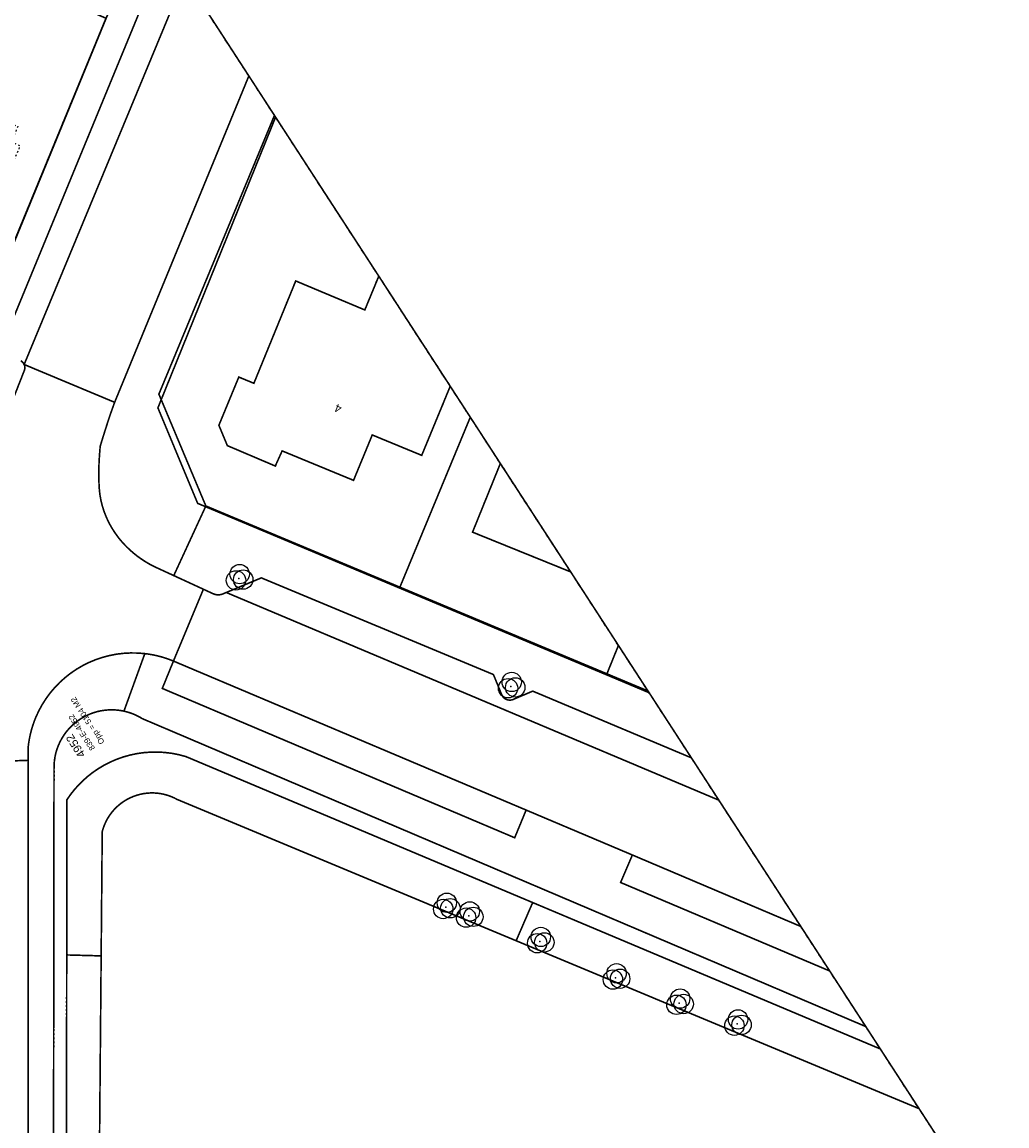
# Model space of a CAD drawing. Header units: millimetres. Extents: x -129091 to 155785, y -48843 to 227918.
# Tile 15 of 18: x 94824 to 155785, y 67300 to 135635. Entities that reach past the tile are written whole.
import ezdxf

# ---------------------------------------------------------------- set-up
doc = ezdxf.new("R2010")
doc.units = ezdxf.units.MM
doc.header["$LTSCALE"] = 100
for name, pattern in [('BORDER', [44.45, 12.7, -6.35, 12.7, -6.35, 0, -6.35]), ('HIDDEN', [5, 2.5, -2.5]), ('HIDDEN2', [2.5, 1, -1.5])]:
    doc.linetypes.add(name, pattern=pattern)
for name, color, linetype in [('T--L9000_PERCEEL', 6, 'BORDER'), ('T--L9020_PAND', 1, 'Continuous'), ('T--L9041_ONBEGROEID', 15, 'HIDDEN2'), ('T--L9041_WEGDEEL', 8, 'Continuous'), ('T--L9042_BEPLANTING', 92, 'Continuous'), ('T--L9042_Groenvoorziening', 92, 'HIDDEN2'), ('T--L9043_ONDERSTEUNENDWATERDEEL', 7, 'Continuous'), ('T--L9043_WATERDEEL', 5, 'Continuous'), ('T--T$1--_ADRES_Huisnummer', 1, 'Continuous'), ('T--T$2--_KADASTRAAL_Code', 7, 'Continuous'), ('T--T$2--_KADASTRAAL_Oppervlak', 7, 'Continuous'), ('T--T9000_PERCEELNUMMER', 7, 'Continuous'), ('X--T$7--_RASTERVERDELING', 8, 'HIDDEN')]:
    doc.layers.add(name, color=color, linetype=linetype)
doc.styles.get("Standard").update_dxf_attribs({"font": 'arial.ttf'})

# ---------------------------------------------------------------- blocks, each defined once
blk = doc.blocks.new('VEGETATIEOBJECT')
for centre in [(0, 200), (-200, -200), (200, -200)]:
    blk.add_circle(centre, 600)
blk.add_point((0, 0))

msp = doc.modelspace()

# ---------------------------------------------------------------- linework, layer by layer
at = {"layer": 'T--L9000_PERCEEL', "const_width": 100, "flags": 128}
for points in [[(76502, 128786), (75253, 125874), (80699, 123544), (88001, 120416), (92835, 118345), (100027, 135867), (82760, 143376), (76502, 128786)], [(45649, 138541), (40988, 126241), (43452, 125150), (49924, 122483), (59105, 118699), (62678, 117247), (72766, 113070), (72459, 96563), (84892, 96590), (84898, 82770), (84903, 71241), (84907, 62740), (99642, 59255), (101584, 59259), (105142, 59267), (105135, 62577), (111000, 62584), (116676, 62591), (122373, 62598), (128049, 62605), (133745, 62611), (139430, 62618), (145316, 62625), (145351, 59265), (150834, 59258), (150834, 56928), (155715, 60096), (133638, 94118), (131001, 95228), (118189, 100600), (105693, 105840), (103231, 111752), (108424, 124582), (110516, 129750), (102553, 142021), (100027, 135867), (92835, 118345), (88001, 120416), (80699, 123544), (75253, 125874), (73053, 126789), (52848, 135460), (50957, 136269), (45649, 138541)], [(108424, 124582), (103231, 111752), (105693, 105840), (118189, 100600), (122569, 111175), (110516, 129750), (108424, 124582)], [(122569, 111175), (118189, 100600), (131001, 95228), (131738, 97046), (122569, 111175)], [(131738, 97046), (131001, 95228), (133638, 94118), (131738, 97046)]]:
    msp.add_lwpolyline(points, dxfattribs=at)
at = {"layer": 'T--L9020_PAND', "const_width": 100, "flags": 128}
for points in [[(111763, 119609), (109173, 113273), (108239, 113659), (107006, 110674), (107530, 109415), (110497, 108152), (110922, 109088), (115341, 107265), (116500, 110075), (119561, 108812), (121326, 113091), (116904, 119905), (116039, 117814), (111763, 119609)], [(124429, 108309), (122707, 104058), (128786, 101596), (124429, 108309)]]:
    msp.add_lwpolyline(points, dxfattribs=at)
at = {"layer": 'T--L9041_ONBEGROEID', "flags": 128}
for points in [[(74408, 130030), (73053, 126789), (75237, 125862), (78652, 124415), (81565, 131219), (85856, 129484), (87227, 132679), (87498, 132567), (87412, 132251), (91703, 130408), (94564, 129179), (94156, 128230), (94697, 127973), (93135, 124306), (92179, 124687), (91403, 122837), (89337, 123736), (87978, 120400), (92798, 118316), (100023, 135886), (102549, 142027), (70916, 190775), (70172, 191093), (65187, 193225), (59529, 195645), (55072, 185401), (57666, 184351), (56580, 181794), (54299, 182753), (51930, 177055), (52903, 176658), (59551, 173942), (60685, 173430), (45449, 138711), (45423, 138651), (52815, 135477), (54213, 138654), (52308, 139474), (52179, 139160), (51896, 139307), (58140, 153911), (60531, 152889), (73500, 147344), (74866, 150615), (61938, 156164), (59868, 157052), (59681, 156680), (59394, 156830), (65643, 171435), (69417, 169819), (70280, 171831), (69756, 172057), (70123, 172963), (66904, 174346), (71065, 184058), (74307, 182707), (75048, 184407), (87232, 165632), (85287, 166459), (84896, 165560), (84390, 165776), (83531, 163775), (85394, 162978), (79390, 148900), (79172, 148389), (77941, 145446), (82738, 143394), (79277, 135327), (78080, 132536), (76476, 128798), (76177, 128932), (76310, 129245), (74408, 130030)], [(110446, 129857), (103292, 112601), (106200, 105678), (118211, 100651), (131025, 95288), (133570, 94223), (110446, 129857)], [(111763, 119609), (116039, 117814), (116904, 119905), (121326, 113091), (119561, 108812), (116500, 110075), (115341, 107265), (110922, 109088), (110497, 108152), (107530, 109415), (107006, 110674), (108239, 113659), (109173, 113273), (111763, 119609)], [(128786, 101596), (122707, 104058), (124429, 108309), (128786, 101596)]]:
    msp.add_lwpolyline(points, dxfattribs=at)
at = {"layer": 'T--L9041_WEGDEEL', "const_width": 100, "flags": 128}
for points in [[(93609, 115670), (103722, 140219)], [(103722, 140219), (93609, 115670)], [(94744, 114668), (94774, 114649), (94802, 114629), (94830, 114607), (94855, 114582), (94878, 114556), (94900, 114528), (94919, 114499), (94937, 114469), (94952, 114437), (104898, 138408)], [(100554, 112096), (108861, 132300), (104898, 138408), (94952, 114437), (100554, 112096)], [(100023, 135886), (92798, 118316)], [(108861, 132300), (100554, 112096), (100539, 112060), (100290, 111358), (100196, 111077), (100103, 110795), (100013, 110512), (99923, 110230), (99834, 109946), (99747, 109663), (99661, 109378), (99645, 109201), (99631, 109025), (99617, 108847), (99606, 108669), (99596, 108492), (99587, 108314), (99580, 108137), (99576, 107966), (99575, 107795), (99575, 107625), (99576, 107454), (99579, 107283), (99584, 107112), (99590, 106942), (99613, 106622), (99654, 106304), (99714, 105988), (99792, 105677), (99888, 105371), (100003, 105071), (100133, 104778), (100267, 104517), (100415, 104262), (100575, 104015), (100746, 103777), (100929, 103546), (101124, 103326), (101329, 103116), (101543, 102915), (101767, 102724), (101998, 102542), (102238, 102373), (102484, 102213), (102738, 102065), (102998, 101929), (104214, 101369), (106200, 105678), (103292, 112601), (110446, 129857), (108861, 132300)], [(93257, 109726), (94970, 114083), (94980, 114114), (94987, 114147), (94991, 114179), (94995, 114212), (94995, 114245), (94993, 114277), (94989, 114311), (94983, 114342), (94975, 114375), (94964, 114407), (94952, 114437), (94937, 114469), (94919, 114499), (94900, 114528), (94878, 114556), (94855, 114582), (94830, 114607), (94802, 114629), (94774, 114649), (94744, 114668)], [(100290, 111358), (100539, 112060), (100554, 112096), (94952, 114437), (94964, 114407), (94975, 114375), (94983, 114342), (94989, 114311), (94993, 114277), (94995, 114245), (94995, 114212), (94991, 114179), (94987, 114147), (94980, 114114), (94970, 114083), (93257, 109726)], [(89707, 89735), (95194, 89933), (95194, 90688), (95228, 90967), (95273, 91245), (95329, 91520), (95397, 91793), (95478, 92063), (95569, 92329), (95673, 92591), (95857, 92992), (96068, 93379), (96306, 93752), (96566, 94107), (96852, 94443), (97160, 94760), (97488, 95055), (97834, 95327), (98200, 95576), (98580, 95798), (98976, 95995), (99383, 96165), (99801, 96306), (100228, 96418), (100661, 96503), (101098, 96556), (101539, 96580), (101981, 96574), (102421, 96539), (102681, 96504), (102939, 96459), (103196, 96403), (103450, 96337), (103701, 96260), (103949, 96174), (104193, 96077), (106047, 100524), (104214, 101369), (102998, 101929), (102738, 102065), (102484, 102213), (102238, 102373), (101998, 102542), (101767, 102724), (101543, 102915), (101329, 103116), (101124, 103326), (100929, 103546), (100746, 103777), (100575, 104015), (100415, 104262), (100267, 104517), (100133, 104778), (100003, 105071), (99888, 105371), (99792, 105677), (99714, 105988), (99654, 106304), (99613, 106622), (99590, 106942), (99584, 107112), (99579, 107283), (99576, 107454), (99575, 107625), (99575, 107795), (99576, 107966), (99580, 108137), (99587, 108314), (99596, 108492), (99606, 108669), (99617, 108847), (99631, 109025), (99645, 109201), (99661, 109378), (99747, 109663), (99834, 109946), (99923, 110230), (100013, 110512), (100103, 110795), (100196, 111077), (100290, 111358)], [(133570, 94223), (131025, 95288), (118211, 100651), (106200, 105678), (104214, 101369), (106047, 100524), (106615, 100262), (106666, 100238), (106719, 100219), (106774, 100203), (106828, 100191), (106884, 100183), (106941, 100179), (106996, 100180), (107053, 100184), (107109, 100192), (107164, 100205), (107218, 100221), (107463, 100323), (109634, 101227), (124000, 95243), (124511, 94000), (124527, 93964), (124545, 93930), (124565, 93897), (124589, 93866), (124615, 93836), (124642, 93808), (124671, 93782), (124702, 93759), (124735, 93738), (124769, 93719), (124805, 93703), (124841, 93689), (124878, 93678), (124916, 93669), (124954, 93663), (124993, 93660), (125033, 93660), (125071, 93663), (125110, 93668), (125149, 93676), (125186, 93687), (126434, 94216), (136254, 90087), (133570, 94223)], [(107463, 100323), (137954, 87466), (136254, 90087), (126434, 94216), (125186, 93687), (125149, 93676), (125110, 93668), (125071, 93663), (125033, 93660), (124993, 93660), (124954, 93663), (124916, 93669), (124878, 93678), (124841, 93689), (124805, 93703), (124769, 93719), (124735, 93738), (124702, 93759), (124671, 93782), (124642, 93808), (124615, 93836), (124589, 93866), (124565, 93897), (124545, 93930), (124527, 93964), (124511, 94000), (124000, 95243), (109634, 101227), (107463, 100323)], [(137954, 87466), (107463, 100323), (107218, 100221), (107164, 100205), (107109, 100192), (107053, 100184), (106996, 100180), (106941, 100179), (106884, 100183), (106828, 100191), (106774, 100203), (106719, 100219), (106666, 100238), (106615, 100262), (106047, 100524), (104193, 96077), (126024, 86854), (132601, 84072), (143029, 79647), (137954, 87466)], [(102421, 96539), (101981, 96574), (101539, 96580), (101098, 96556), (100661, 96503), (100228, 96418), (99801, 96306), (99383, 96165), (98976, 95995), (98580, 95798), (98200, 95576), (97834, 95327), (97488, 95055), (97160, 94760), (96852, 94443), (96566, 94107), (96306, 93752), (96068, 93379), (95857, 92992), (95673, 92591), (95569, 92329), (95478, 92063), (95397, 91793), (95329, 91520), (95273, 91245), (95228, 90967), (95194, 90688), (95194, 89933), (95194, 66000)], [(96772, 66222), (96801, 89499), (96809, 89734), (96833, 89969), (96871, 90201), (96925, 90431), (96995, 90656), (97080, 90876), (97178, 91090), (97291, 91297), (97416, 91497), (97555, 91687), (97706, 91868), (97869, 92039), (98042, 92198), (98226, 92346), (98419, 92481), (98621, 92604), (98829, 92712), (99046, 92807), (99267, 92886), (99494, 92952), (99724, 93001), (99958, 93036), (100193, 93056), (100428, 93060), (100663, 93047), (100898, 93020), (101129, 92978), (102421, 96539)], [(144816, 76892), (131872, 82370), (132601, 84072), (126024, 86854), (125316, 85140), (103503, 94383), (104193, 96077), (103949, 96174), (103701, 96260), (103450, 96337), (103196, 96403), (102939, 96459), (102681, 96504), (102421, 96539), (101129, 92978), (101301, 92936), (101469, 92886), (101635, 92827), (101797, 92760), (101956, 92686), (102112, 92604), (102263, 92514), (147050, 73450), (144816, 76892)], [(126024, 86854), (104193, 96077), (103503, 94383), (125316, 85140), (126024, 86854)], [(95194, 41231), (95194, 59258), (95194, 66000), (95194, 89933), (89707, 89735), (89657, 17230), (95193, 20822), (95194, 41231)], [(143029, 79647), (132601, 84072), (131872, 82370), (144816, 76892), (143029, 79647)]]:
    msp.add_lwpolyline(points, dxfattribs=at)
at = {"layer": 'T--L9042_Groenvoorziening', "flags": 128}
msp.add_lwpolyline([(96772, 66222), (96952, 66222), (97573, 66222), (97587, 77885), (97599, 87492), (97821, 87810), (98061, 88115), (98320, 88404), (98594, 88678), (98885, 88935), (99191, 89175), (99510, 89396), (99885, 89621), (100275, 89822), (100676, 89995), (101088, 90141), (101509, 90259), (101938, 90349), (102371, 90410), (102807, 90442), (103245, 90445), (103681, 90418), (104115, 90362), (104544, 90277), (104967, 90164), (126429, 81128), (147948, 72066), (147050, 73450), (102263, 92514), (102112, 92604), (101956, 92686), (101797, 92760), (101635, 92827), (101469, 92886), (101301, 92936), (101129, 92978), (100898, 93020), (100663, 93047), (100428, 93060), (100193, 93056), (99958, 93036), (99724, 93001), (99494, 92952), (99267, 92886), (99046, 92807), (98829, 92712), (98621, 92604), (98419, 92481), (98226, 92346), (98042, 92198), (97869, 92039), (97706, 91868), (97555, 91687), (97416, 91497), (97291, 91297), (97178, 91090), (97080, 90876), (96995, 90656), (96925, 90431), (96871, 90201), (96833, 89969), (96809, 89734), (96801, 89499), (96772, 66222)], dxfattribs=at)
at = {"layer": 'T--L9043_ONDERSTEUNENDWATERDEEL', "const_width": 100, "flags": 128}
for points in [[(99785, 85517), (99845, 85724), (99919, 85927), (100008, 86123), (100108, 86315), (100222, 86499), (100348, 86673), (100486, 86840), (100634, 86997), (100793, 87143), (100961, 87278), (101137, 87403), (101323, 87513), (101515, 87612), (101713, 87697), (101917, 87769), (102125, 87826), (102336, 87870), (102551, 87899), (102766, 87913), (102981, 87914), (103197, 87899), (103411, 87869), (103623, 87826), (103831, 87767), (104034, 87695), (104232, 87610), (104424, 87511), (125406, 78764), (126429, 81128), (104967, 90164), (104544, 90277), (104115, 90362), (103681, 90418), (103245, 90445), (102807, 90442), (102371, 90410), (101938, 90349), (101509, 90259), (101088, 90141), (100676, 89995), (100275, 89822), (99885, 89621), (99510, 89396), (99191, 89175), (98885, 88935), (98594, 88678), (98320, 88404), (98061, 88115), (97821, 87810), (97599, 87492), (97587, 77885), (99719, 77827), (99785, 85517)], [(147948, 72066), (126429, 81128), (125406, 78764), (150348, 68368), (147948, 72066)], [(98572, 66228), (99618, 66235), (99719, 77827), (97587, 77885), (97573, 66222), (98572, 66228)]]:
    msp.add_lwpolyline(points, dxfattribs=at)
at = {"layer": 'T--L9043_WATERDEEL', "const_width": 100, "flags": 128}
for points in [[(104424, 87511), (104232, 87610), (104034, 87695), (103831, 87767), (103623, 87826), (103411, 87869), (103197, 87899), (102981, 87914), (102766, 87913), (102551, 87899), (102336, 87870), (102125, 87826), (101917, 87769), (101713, 87697), (101515, 87612), (101323, 87513), (101137, 87403), (100961, 87278), (100793, 87143), (100634, 86997), (100486, 86840), (100348, 86673), (100222, 86499), (100108, 86315), (100008, 86123), (99919, 85927), (99845, 85724), (99785, 85517), (99719, 77827), (99618, 66235)], [(154250, 62355), (150348, 68368), (125406, 78764), (104424, 87511)]]:
    msp.add_lwpolyline(points, dxfattribs=at)
at = {"layer": 'X--T$7--_RASTERVERDELING', "flags": 128}
msp.add_lwpolyline([(155715, 60096), (46846, 227868), (-120926, 118998), (-12056, -48774), (155715, 60096)], dxfattribs=at)

# ---------------------------------------------------------------- block references
at = {"layer": 'T--L9042_BEPLANTING', "rotation": 122.9800910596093}
for p in [(108233, 101182), (125074, 94507), (121057, 80837), (122479, 80303), (126875, 78722), (131564, 76472), (135499, 74906), (139084, 73616)]:
    msp.add_blockref('VEGETATIEOBJECT', p, dxfattribs=at)

# ---------------------------------------------------------------- texts
at = {"layer": 'T--T$1--_ADRES_Huisnummer'}
msp.add_text('4', height=500, rotation=157.58009, dxfattribs=at).set_placement((114657, 111873))
at = {"layer": 'T--T$2--_KADASTRAAL_Code'}
msp.add_text('839-E-4952', height=350, rotation=122.98009, dxfattribs=at).set_placement((99358, 90681))
at = {"layer": 'T--T$2--_KADASTRAAL_Oppervlak'}
msp.add_text('Opp = 5104 M2', height=350, rotation=122.98009, dxfattribs=at).set_placement((99945, 91062))
at = {"layer": 'T--T9000_PERCEELNUMMER'}
msp.add_text('4952', height=500, rotation=122.98009, dxfattribs=at).set_placement((98771, 90300))

doc.saveas('drawing.dxf')
